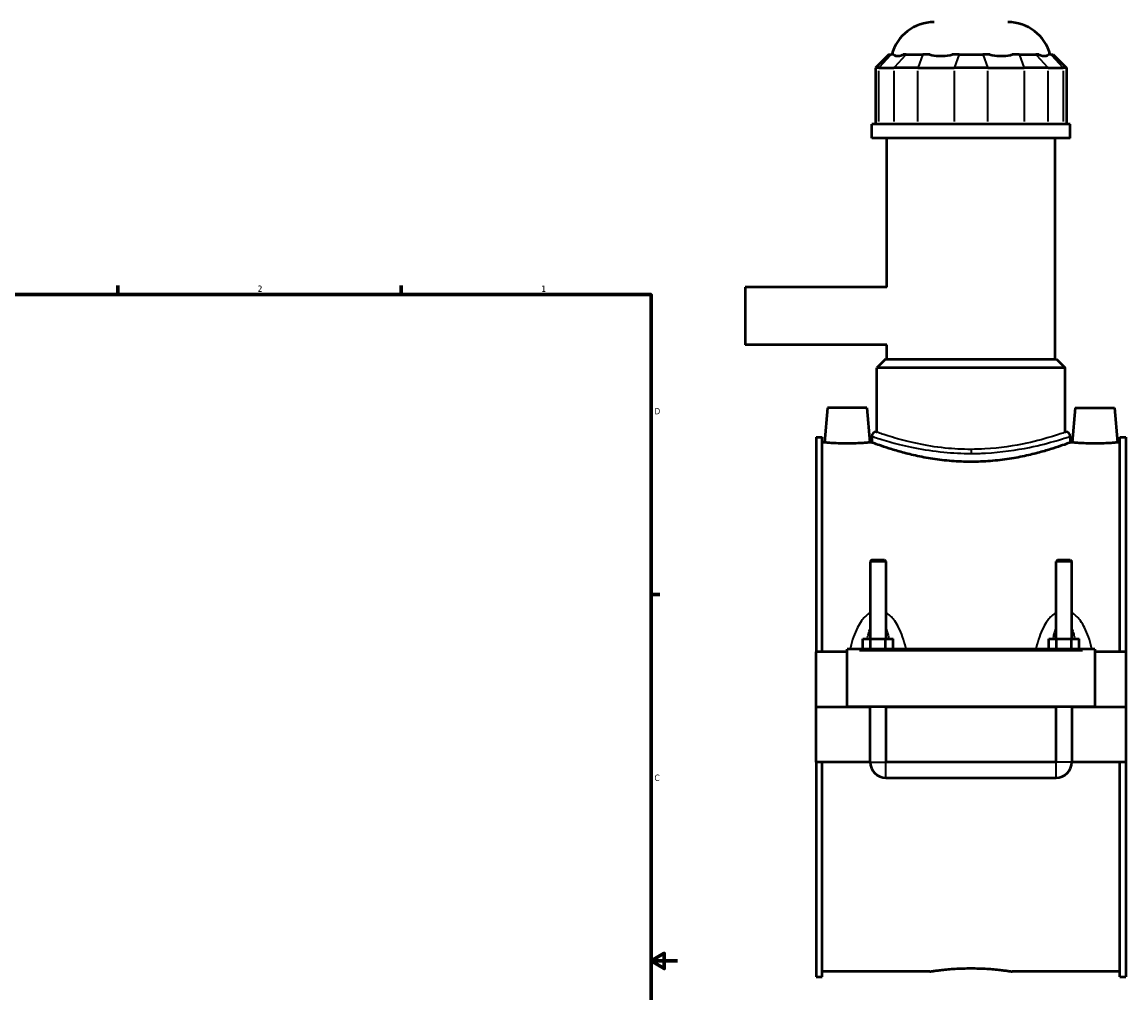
# Model space of a CAD drawing. Header units: inches. Extents: x -1 to 49.1, y -1.4 to 48.5.
# Tile 8 of 9: x 24.1 to 40.6, y 10.5 to 25.1. Entities that reach past the tile are written whole.
import ezdxf

# ---------------------------------------------------------------- set-up
doc = ezdxf.new("R2010")
doc.units = ezdxf.units.IN
doc.header["$MEASUREMENT"] = 0
for name, color, linetype, lineweight in [('Border (ANSI)', 7, 'Continuous', 70), ('Visible (ANSI)', 7, 'Continuous', 50), ('Visible Narrow (ANSI)', 7, 'Continuous', 35)]:
    doc.layers.add(name, color=color, linetype=linetype, lineweight=lineweight)
doc.styles.add('Note Text (ANSI)', font='tahoma.ttf')

# ---------------------------------------------------------------- blocks, each defined once
blk = doc.blocks.new('Borders Default Border')
at = {"layer": 'Border (ANSI)'}
for p, q in [((25.5, 21), (25.5, 21.134)), ((29.75, 21), (29.75, 21.134)), ((33.5, 16.5), (33.634, 16.5))]:
    blk.add_line(p, q, dxfattribs=at)
at = {"layer": 'Border (ANSI)', "flags": 128}
for points in [[(0.5, 1), (0.5, 21), (33.5, 21), (33.5, 1), (0.5, 1)], [(33.9, 11), (33.5, 11), (33.7, 11.115), (33.7, 10.885), (33.5, 11)]]:
    blk.add_lwpolyline(points, dxfattribs=at)
at = {"layer": 'Border (ANSI)', "color": 5, "true_color": 0x0000ff, "char_height": 0.0945, "attachment_point": 7, "style": 'Note Text (ANSI)'}
for s, insert in [('2', (27.596, 21.04)), ('1', (31.854, 21.04)), ('D', (33.553, 19.203)), ('C', (33.552, 13.701))]:
    blk.add_mtext(s, dxfattribs=dict(at, insert=insert))

msp = doc.modelspace()

# ---------------------------------------------------------------- linework, layer by layer
at = {"layer": 'Visible (ANSI)'}
for p, q in [((37.068, 24.6), (36.869, 24.402)), ((37.068, 24.6), (37.103, 24.6)), ((37.146, 24.6), (37.103, 24.6)), ((37.329, 24.6), (37.286, 24.6)), ((37.329, 24.6), (37.58, 24.6)), ((37.684, 24.6), (37.58, 24.6)), ((38.126, 24.6), (38.021, 24.6)), ((38.126, 24.6), (38.48, 24.6)), ((38.585, 24.6), (38.48, 24.6)), ((39.026, 24.6), (38.922, 24.6)), ((39.026, 24.6), (39.277, 24.6)), ((39.32, 24.6), (39.277, 24.6)), ((39.503, 24.6), (39.46, 24.6)), ((39.503, 24.6), (39.538, 24.6)), ((39.538, 24.6), (39.737, 24.402)), ((36.92, 24.402), (36.869, 24.402)), ((36.869, 24.402), (36.869, 23.555)), ((36.92, 24.402), (37.146, 24.402)), ((37.504, 24.402), (37.146, 24.402)), ((37.504, 24.402), (38.05, 24.402)), ((38.556, 24.402), (38.05, 24.402)), ((38.556, 24.402), (39.102, 24.402)), ((39.46, 24.402), (39.102, 24.402)), ((39.46, 24.402), (39.686, 24.402)), ((39.737, 24.402), (39.686, 24.402)), ((39.737, 24.402), (39.737, 23.555)), ((39.791, 23.555), (36.815, 23.555)), ((36.815, 23.346), (36.815, 23.555)), ((39.791, 23.346), (39.791, 23.555)), ((39.791, 23.346), (36.815, 23.346)), ((37.038, 21.113), (37.038, 23.346)), ((39.568, 20.031), (39.568, 23.346)), ((34.913, 21.113), (34.913, 20.243)), ((37.038, 21.113), (34.913, 21.113)), ((37.038, 20.243), (34.913, 20.243)), ((37.038, 20.031), (37.038, 20.243)), ((37.021, 20.031), (36.889, 19.898)), ((39.717, 19.898), (36.889, 19.898)), ((36.889, 18.938), (36.889, 19.898)), ((37.021, 20.031), (39.584, 20.031)), ((39.584, 20.031), (39.717, 19.898)), ((39.717, 18.938), (39.717, 19.898)), ((36.148, 19.299), (36.102, 18.78)), ((36.738, 19.299), (36.148, 19.299)), ((36.738, 19.299), (36.784, 18.78)), ((39.868, 19.299), (39.822, 18.78)), ((39.868, 19.299), (40.458, 19.299)), ((40.458, 19.299), (40.504, 18.78)), ((36.881, 18.938), (36.889, 18.938)), ((39.717, 18.938), (39.725, 18.938)), ((35.978, 18.859), (35.978, 15.638)), ((35.978, 18.859), (36.071, 18.859)), ((36.071, 15.638), (36.071, 18.859)), ((36.102, 18.78), (36.071, 18.78)), ((36.815, 18.78), (36.784, 18.78)), ((36.815, 18.872), (36.815, 18.78)), ((39.791, 18.872), (39.791, 18.78)), ((39.822, 18.78), (39.791, 18.78)), ((40.535, 18.78), (40.504, 18.78)), ((40.535, 15.638), (40.535, 18.859)), ((40.535, 18.859), (40.628, 18.859)), ((40.628, 18.859), (40.628, 15.638)), ((36.813, 17.018), (36.79, 16.994)), ((37.026, 16.994), (36.79, 16.994)), ((36.79, 16.994), (36.79, 15.835)), ((36.813, 17.018), (37.002, 17.018)), ((37.002, 17.018), (37.026, 16.994)), ((37.026, 16.994), (37.026, 15.835)), ((39.603, 17.018), (39.58, 16.994)), ((39.816, 16.994), (39.58, 16.994)), ((39.58, 15.835), (39.58, 16.994)), ((39.603, 17.018), (39.792, 17.018)), ((39.792, 17.018), (39.816, 16.994)), ((39.816, 15.835), (39.816, 16.994)), ((36.681, 15.677), (36.681, 15.835)), ((36.681, 15.835), (36.794, 15.835)), ((36.794, 15.677), (36.794, 15.835)), ((36.794, 15.835), (37.022, 15.835)), ((37.022, 15.677), (37.022, 15.835)), ((37.022, 15.835), (37.135, 15.835)), ((37.135, 15.677), (37.135, 15.835)), ((39.471, 15.677), (39.471, 15.835)), ((39.471, 15.835), (39.584, 15.835)), ((39.584, 15.677), (39.584, 15.835)), ((39.584, 15.835), (39.812, 15.835)), ((39.812, 15.677), (39.812, 15.835)), ((39.812, 15.835), (39.925, 15.835)), ((39.925, 15.677), (39.925, 15.835)), ((36.443, 15.638), (35.978, 15.638)), ((35.978, 14.813), (35.978, 15.638)), ((36.443, 15.658), (36.443, 15.677)), ((40.163, 15.677), (36.443, 15.677)), ((36.443, 14.813), (36.443, 15.658)), ((40.163, 15.677), (40.163, 15.658)), ((40.163, 15.658), (40.163, 14.813)), ((40.628, 15.638), (40.163, 15.638)), ((40.628, 15.638), (40.628, 14.813)), ((35.978, 14.813), (36.443, 14.813)), ((35.978, 13.984), (35.978, 14.809)), ((36.79, 14.809), (35.978, 14.809)), ((40.163, 14.813), (36.443, 14.813)), ((36.79, 14.813), (36.79, 14.809)), ((36.79, 13.984), (36.79, 14.809)), ((37.026, 14.813), (37.026, 14.809)), ((39.58, 14.809), (37.026, 14.809)), ((37.026, 14.809), (37.026, 13.984)), ((39.58, 14.809), (39.58, 14.813)), ((39.58, 13.984), (39.58, 14.809)), ((39.816, 14.809), (39.816, 14.813)), ((40.628, 14.809), (39.816, 14.809)), ((39.816, 14.809), (39.816, 13.984)), ((40.163, 14.813), (40.628, 14.813)), ((40.628, 14.809), (40.628, 13.984)), ((36.79, 13.984), (35.978, 13.984)), ((35.978, 13.984), (35.978, 10.763)), ((36.071, 10.763), (36.071, 13.984)), ((39.58, 13.984), (37.026, 13.984)), ((40.628, 13.984), (39.816, 13.984)), ((40.535, 10.763), (40.535, 13.984)), ((40.628, 13.984), (40.628, 10.763)), ((37.026, 13.748), (39.58, 13.748)), ((37.686, 10.843), (36.071, 10.843)), ((40.535, 10.843), (38.92, 10.843)), ((35.978, 10.763), (36.071, 10.763)), ((40.535, 10.763), (40.628, 10.763))]:
    msp.add_line(p, q, dxfattribs=at)
for centre, radius, start, end in [((37.751, 24.427), 0.661, 90, 164.7909), ((38.855, 24.427), 0.661, 15.2091, 90), ((36.881, 18.872), 0.0661, 90, 180), ((39.725, 18.872), 0.0661, 0, 90), ((37.026, 13.984), 0.236, 180, 270), ((39.58, 13.984), 0.236, 270, 0)]:
    msp.add_arc(centre, radius, start, end, dxfattribs=at)
for points, knots in [([(37.146, 24.6), (37.148, 24.598), (37.151, 24.596), (37.164, 24.585), (37.18, 24.581), (37.199, 24.581), (37.217, 24.581), (37.24, 24.585), (37.273, 24.596), (37.279, 24.598), (37.286, 24.6)], [-0.4425768, -0.4425768, -0.4425768, -0.4425768, -0.3612, -0.3612, 0, 0, 0, 0.3612, 0.3612, 0.4425768, 0.4425768, 0.4425768, 0.4425768]), ([(37.684, 24.6), (37.693, 24.598), (37.703, 24.596), (37.756, 24.585), (37.802, 24.581), (37.846, 24.581), (37.889, 24.581), (37.939, 24.585), (37.999, 24.596), (38.01, 24.598), (38.021, 24.6)], [-0.4425768, -0.4425768, -0.4425768, -0.4425768, -0.3612, -0.3612, 0, 0, 0, 0.3612, 0.3612, 0.4425768, 0.4425768, 0.4425768, 0.4425768]), ([(38.585, 24.6), (38.596, 24.598), (38.607, 24.596), (38.667, 24.585), (38.717, 24.581), (38.76, 24.581), (38.804, 24.581), (38.85, 24.585), (38.903, 24.596), (38.912, 24.598), (38.922, 24.6)], [-0.4425768, -0.4425768, -0.4425768, -0.4425768, -0.3612, -0.3612, 0, 0, 0, 0.3612, 0.3612, 0.4425768, 0.4425768, 0.4425768, 0.4425768]), ([(39.32, 24.6), (39.326, 24.598), (39.333, 24.596), (39.366, 24.585), (39.389, 24.581), (39.407, 24.581), (39.426, 24.581), (39.442, 24.585), (39.455, 24.596), (39.458, 24.598), (39.46, 24.6)], [-0.4425768, -0.4425768, -0.4425768, -0.4425768, -0.3612, -0.3612, 0, 0, 0, 0.3612, 0.3612, 0.4425768, 0.4425768, 0.4425768, 0.4425768]), ([(36.443, 18.765), (36.4, 18.765), (36.354, 18.766), (36.27, 18.768), (36.232, 18.77), (36.172, 18.774), (36.145, 18.776), (36.111, 18.779), (36.102, 18.78), (36.102, 18.78)], [2.614474, 2.614474, 2.614474, 2.614474, 2.941426, 2.941426, 3.268377, 3.268377, 3.595044, 3.595044, 3.921712, 3.921712, 3.921712, 3.921712]), ([(36.784, 18.78), (36.784, 18.78), (36.775, 18.779), (36.741, 18.776), (36.714, 18.774), (36.654, 18.77), (36.616, 18.768), (36.532, 18.766), (36.486, 18.765), (36.443, 18.765)], [6.536186, 6.536186, 6.536186, 6.536186, 6.862853, 6.862853, 7.189521, 7.189521, 7.516472, 7.516472, 7.843423, 7.843423, 7.843423, 7.843423]), ([(38.303, 18.49), (38.209, 18.49), (38.111, 18.494), (37.918, 18.509), (37.822, 18.52), (37.639, 18.548), (37.552, 18.565), (37.39, 18.601), (37.316, 18.619), (37.185, 18.656), (37.124, 18.674), (37.015, 18.709), (36.967, 18.725), (36.891, 18.751), (36.862, 18.762), (36.824, 18.776), (36.815, 18.78), (36.815, 18.78)], [0, 0, 0, 0, 0.719902, 0.719902, 1.439803, 1.439803, 2.159705, 2.159705, 2.879606, 2.879606, 3.598957, 3.598957, 4.318307, 4.318307, 5.037657, 5.037657, 5.757008, 5.757008, 5.757008, 5.757008]), ([(39.791, 18.78), (39.791, 18.78), (39.782, 18.776), (39.744, 18.762), (39.715, 18.751), (39.639, 18.725), (39.591, 18.709), (39.482, 18.674), (39.421, 18.656), (39.29, 18.619), (39.216, 18.601), (39.054, 18.565), (38.967, 18.548), (38.784, 18.52), (38.688, 18.509), (38.495, 18.494), (38.397, 18.49), (38.303, 18.49)], [17.271023, 17.271023, 17.271023, 17.271023, 17.990374, 17.990374, 18.709724, 18.709724, 19.429074, 19.429074, 20.148425, 20.148425, 20.868326, 20.868326, 21.588228, 21.588228, 22.30813, 22.30813, 23.028031, 23.028031, 23.028031, 23.028031]), ([(40.163, 18.765), (40.12, 18.765), (40.074, 18.766), (39.99, 18.768), (39.952, 18.77), (39.892, 18.774), (39.865, 18.776), (39.831, 18.779), (39.822, 18.78), (39.822, 18.78)], [0, 0, 0, 0, 0.326951, 0.326951, 0.653903, 0.653903, 0.98057, 0.98057, 1.307237, 1.307237, 1.307237, 1.307237]), ([(40.504, 18.78), (40.504, 18.78), (40.495, 18.779), (40.461, 18.776), (40.434, 18.774), (40.374, 18.77), (40.336, 18.768), (40.252, 18.766), (40.206, 18.765), (40.163, 18.765)], [3.921712, 3.921712, 3.921712, 3.921712, 4.248379, 4.248379, 4.575046, 4.575046, 4.901997, 4.901997, 5.228949, 5.228949, 5.228949, 5.228949]), ([(37.686, 10.843), (37.686, 10.843), (37.689, 10.843), (37.705, 10.846), (37.717, 10.847), (37.748, 10.852), (37.768, 10.855), (37.813, 10.86), (37.839, 10.864), (37.894, 10.87), (37.925, 10.873), (37.992, 10.879), (38.029, 10.881), (38.105, 10.886), (38.144, 10.888), (38.224, 10.89), (38.264, 10.891), (38.303, 10.891)], [7.100137, 7.100137, 7.100137, 7.100137, 7.395974, 7.395974, 7.69181, 7.69181, 7.987646, 7.987646, 8.283482, 8.283482, 8.579324, 8.579324, 8.875166, 8.875166, 9.171008, 9.171008, 9.46685, 9.46685, 9.46685, 9.46685]), ([(38.303, 10.891), (38.342, 10.891), (38.382, 10.89), (38.462, 10.888), (38.501, 10.886), (38.577, 10.881), (38.614, 10.879), (38.681, 10.873), (38.712, 10.87), (38.767, 10.864), (38.793, 10.86), (38.838, 10.855), (38.857, 10.852), (38.889, 10.847), (38.901, 10.846), (38.917, 10.843), (38.92, 10.843), (38.92, 10.843)], [0, 0, 0, 0, 0.295842, 0.295842, 0.591684, 0.591684, 0.887526, 0.887526, 1.183368, 1.183368, 1.479204, 1.479204, 1.77504, 1.77504, 2.070876, 2.070876, 2.366712, 2.366712, 2.366712, 2.366712])]:
    msp.add_open_spline(points, degree=3, knots=knots, dxfattribs=at)
at = {"layer": 'Visible Narrow (ANSI)'}
for p, q in [((37.094, 24.59), (36.929, 24.412)), ((37.32, 24.59), (37.155, 24.412)), ((37.576, 24.59), (37.508, 24.412)), ((38.122, 24.59), (38.054, 24.412)), ((38.484, 24.59), (38.552, 24.412)), ((39.03, 24.59), (39.098, 24.412)), ((39.286, 24.59), (39.451, 24.412)), ((39.512, 24.59), (39.677, 24.412)), ((36.92, 23.597), (36.92, 24.359)), ((37.146, 24.359), (37.146, 23.597)), ((37.504, 23.597), (37.504, 24.359)), ((38.05, 24.359), (38.05, 23.597)), ((38.556, 23.597), (38.556, 24.359)), ((39.102, 24.359), (39.102, 23.597)), ((39.46, 23.597), (39.46, 24.359)), ((39.686, 24.359), (39.686, 23.597)), ((38.303, 18.675), (38.303, 18.619)), ((36.629, 15.658), (39.977, 15.658)), ((36.791, 13.984), (37.025, 13.984)), ((37.026, 13.75), (37.026, 13.983)), ((39.58, 13.75), (39.58, 13.983)), ((39.815, 13.984), (39.581, 13.984))]:
    msp.add_line(p, q, dxfattribs=at)
for points, knots in [([(38.303, 18.677), (38.172, 18.677), (38.041, 18.684), (37.766, 18.712), (37.625, 18.736), (37.371, 18.789), (37.258, 18.819), (37.057, 18.878), (36.976, 18.905), (36.897, 18.932), (36.881, 18.938), (36.881, 18.938)], [11.504081, 11.504081, 11.504081, 11.504081, 12.508458, 12.508458, 13.701281, 13.701281, 14.903704, 14.903704, 16.305537, 16.305537, 17.256123, 17.256123, 17.256123, 17.256123]), ([(39.725, 18.938), (39.725, 18.938), (39.719, 18.936), (39.678, 18.922), (39.616, 18.9), (39.426, 18.841), (39.295, 18.803), (38.956, 18.729), (38.738, 18.695), (38.442, 18.679), (38.372, 18.677), (38.303, 18.677)], [28.760193, 28.760193, 28.760193, 28.760193, 29.341538, 29.341538, 30.722246, 30.722246, 32.212701, 32.212701, 33.979954, 33.979954, 34.512244, 34.512244, 34.512244, 34.512244]), ([(36.815, 18.872), (36.815, 18.872), (36.832, 18.866), (36.915, 18.84), (36.999, 18.812), (37.21, 18.755), (37.328, 18.726), (37.594, 18.673), (37.741, 18.65), (38.029, 18.622), (38.166, 18.615), (38.303, 18.615)], [-17.256123, -17.256123, -17.256123, -17.256123, -16.305537, -16.305537, -14.903704, -14.903704, -13.701281, -13.701281, -12.508458, -12.508458, -11.504081, -11.504081, -11.504081, -11.504081]), ([(38.303, 18.615), (38.376, 18.615), (38.448, 18.617), (38.759, 18.633), (38.986, 18.666), (39.341, 18.739), (39.478, 18.776), (39.677, 18.834), (39.742, 18.856), (39.785, 18.87), (39.791, 18.872), (39.791, 18.872)], [-34.512244, -34.512244, -34.512244, -34.512244, -33.979954, -33.979954, -32.212701, -32.212701, -30.722246, -30.722246, -29.341538, -29.341538, -28.760193, -28.760193, -28.760193, -28.760193]), ([(36.79, 16.225), (36.783, 16.221), (36.777, 16.218), (36.748, 16.199), (36.727, 16.181), (36.69, 16.144), (36.674, 16.124), (36.636, 16.072), (36.617, 16.039), (36.576, 15.96), (36.557, 15.913), (36.521, 15.811), (36.506, 15.756), (36.491, 15.692), (36.489, 15.685), (36.487, 15.677)], [-2.361291, -2.361291, -2.361291, -2.361291, -2.303786, -2.303786, -2.099015, -2.099015, -1.908403, -1.908403, -1.622812, -1.622812, -1.251543, -1.251543, -0.835598, -0.835598, -0.781259, -0.781259, -0.781259, -0.781259]), ([(37.329, 15.677), (37.327, 15.685), (37.325, 15.692), (37.31, 15.756), (37.294, 15.811), (37.259, 15.913), (37.24, 15.96), (37.199, 16.039), (37.18, 16.072), (37.142, 16.124), (37.126, 16.144), (37.089, 16.181), (37.068, 16.199), (37.039, 16.218), (37.033, 16.221), (37.026, 16.225)], [-4.568337, -4.568337, -4.568337, -4.568337, -4.513998, -4.513998, -4.098053, -4.098053, -3.726784, -3.726784, -3.441193, -3.441193, -3.250581, -3.250581, -3.04581, -3.04581, -2.988305, -2.988305, -2.988305, -2.988305]), ([(39.58, 16.225), (39.573, 16.221), (39.567, 16.218), (39.538, 16.199), (39.517, 16.181), (39.48, 16.144), (39.464, 16.124), (39.426, 16.072), (39.407, 16.039), (39.366, 15.96), (39.347, 15.913), (39.311, 15.811), (39.296, 15.756), (39.281, 15.692), (39.279, 15.685), (39.277, 15.677)], [-2.36167, -2.36167, -2.36167, -2.36167, -2.304165, -2.304165, -2.099394, -2.099394, -1.908781, -1.908781, -1.623189, -1.623189, -1.251919, -1.251919, -0.83598, -0.83598, -0.781638, -0.781638, -0.781638, -0.781638]), ([(40.119, 15.677), (40.117, 15.685), (40.115, 15.692), (40.1, 15.756), (40.084, 15.811), (40.049, 15.913), (40.03, 15.96), (39.989, 16.039), (39.97, 16.072), (39.932, 16.124), (39.916, 16.144), (39.879, 16.181), (39.858, 16.199), (39.829, 16.218), (39.823, 16.221), (39.816, 16.225)], [-4.568716, -4.568716, -4.568716, -4.568716, -4.514375, -4.514375, -4.098435, -4.098435, -3.727166, -3.727166, -3.441574, -3.441574, -3.250961, -3.250961, -3.04619, -3.04619, -2.988684, -2.988684, -2.988684, -2.988684]), ([(36.746, 15.835), (36.751, 15.859), (36.756, 15.882), (36.77, 15.936), (36.779, 15.966), (36.79, 15.994)], [1.4153044, 1.4153044, 1.4153044, 1.4153044, 1.6228116, 1.6228116, 1.9034282, 1.9034282, 1.9034282, 1.9034282]), ([(37.026, 15.994), (37.036, 15.966), (37.046, 15.936), (37.06, 15.882), (37.065, 15.859), (37.07, 15.835)], [3.4461679, 3.4461679, 3.4461679, 3.4461679, 3.7267844, 3.7267844, 3.9342916, 3.9342916, 3.9342916, 3.9342916]), ([(39.536, 15.835), (39.541, 15.859), (39.546, 15.882), (39.56, 15.936), (39.569, 15.966), (39.58, 15.994)], [1.4156837, 1.4156837, 1.4156837, 1.4156837, 1.6231887, 1.6231887, 1.9038075, 1.9038075, 1.9038075, 1.9038075]), ([(39.816, 15.994), (39.826, 15.966), (39.836, 15.936), (39.85, 15.882), (39.855, 15.859), (39.86, 15.835)], [3.4465472, 3.4465472, 3.4465472, 3.4465472, 3.7271659, 3.7271659, 3.9346709, 3.9346709, 3.9346709, 3.9346709])]:
    msp.add_open_spline(points, degree=3, knots=knots, dxfattribs=at)

# ---------------------------------------------------------------- block references
msp.add_blockref('Borders Default Border', (0, 0))

doc.saveas('drawing.dxf')
